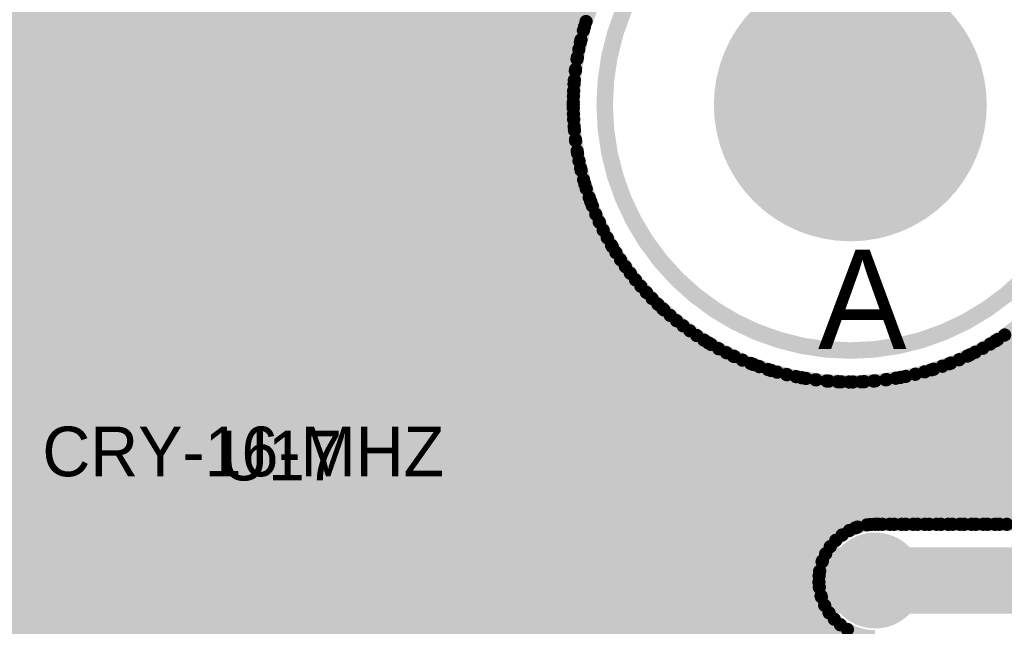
# Model space of a CAD drawing. Extents: x 7.17 to 14.1, y 4 to 11.75.
# Tile 8 of 214: x 7.49 to 8.08, y 6.43 to 6.79. Entities that reach past the tile are written whole.
import ezdxf

# ---------------------------------------------------------------- set-up
doc = ezdxf.new("R2010")
doc.units = 0
doc.layers.get('0').update_dxf_attribs({"linetype": 'CONTINUOUS'})
for name, color, linetype in [('BOTTOMLAYER', 5, 'CONTINUOUS'), ('BOTTOMSOLDER', 6, 'CONTINUOUS'), ('INTERNALPLANE1', 76, 'CONTINUOUS'), ('KEEPOUTLAYER', 6, 'CONTINUOUS'), ('MECHANICAL1', 6, 'CONTINUOUS'), ('MECHANICAL5', 56, 'CONTINUOUS'), ('MULTILAYER', 9, 'CONTINUOUS'), ('TOPLAYER', 1, 'CONTINUOUS'), ('TOPOVERLAY', 2, 'CONTINUOUS'), ('TOPPASTE', 8, 'CONTINUOUS'), ('TOPSOLDER', 216, 'CONTINUOUS')]:
    doc.layers.add(name, color=color, linetype=linetype)

# ---------------------------------------------------------------- blocks, each defined once
blk = doc.blocks.new('CRY_SMD_5_7_99')
at = {"layer": 'TOPLAYER'}
for points in [[(-0.038, 0.158), (0.04, 0.158), (-0.038, 0.236), (0.04, 0.236)], [(0.167, 0.158), (0.245, 0.158), (0.167, 0.236), (0.245, 0.236)], [(-0.038, -0.042), (0.04, -0.042), (-0.038, 0.036), (0.04, 0.036)], [(0.167, -0.042), (0.245, -0.042), (0.167, 0.036), (0.245, 0.036)]]:
    blk.add_solid(points, dxfattribs=at)
at = {"layer": 'TOPOVERLAY', "const_width": 0.01}
for points in [[(-0.055, 0.25), (-0.05, 0.25)], [(-0.055, -0.035), (-0.055, 0.25)], [(-0.05, 0.25), (0.26, 0.25)], [(0.26, -0.055), (0.26, 0.25)], [(-0.055, -0.035), (-0.035, -0.055)], [(-0.035, -0.055), (0.26, -0.055)]]:
    blk.add_lwpolyline(points, dxfattribs=at)
at = {"layer": 'TOPOVERLAY', "const_width": 0.005}
for points in [[(-0.0575, 0.25, 1), (-0.0525, 0.25, 1)], [(-0.0575, 0.25, 1), (-0.0525, 0.25, 1)], [(-0.0525, 0.25, 1), (-0.0475, 0.25, 1)], [(-0.0525, 0.25, 1), (-0.0475, 0.25, 1)], [(0.2575, 0.25, 1), (0.2625, 0.25, 1)], [(0.2575, 0.25, 1), (0.2625, 0.25, 1)], [(-0.0575, -0.035, 1), (-0.0525, -0.035, 1)], [(-0.0575, -0.035, 1), (-0.0525, -0.035, 1)], [(-0.0375, -0.055, 1), (-0.0325, -0.055, 1)], [(-0.0375, -0.055, 1), (-0.0325, -0.055, 1)], [(0.2575, -0.055, 1), (0.2625, -0.055, 1)], [(0.2575, -0.055, 1), (0.2625, -0.055, 1)]]:
    blk.add_lwpolyline(points, format="xyb", close=True, dxfattribs=at)
at = {"layer": 'TOPPASTE'}
for points in [[(-0.038, 0.158), (0.04, 0.158), (-0.038, 0.236), (0.04, 0.236)], [(0.167, 0.158), (0.245, 0.158), (0.167, 0.236), (0.245, 0.236)], [(-0.038, -0.042), (0.04, -0.042), (-0.038, 0.036), (0.04, 0.036)], [(0.167, -0.042), (0.245, -0.042), (0.167, 0.036), (0.245, 0.036)]]:
    blk.add_solid(points, dxfattribs=at)
at = {"layer": 'TOPSOLDER'}
for points in [[(-0.042, 0.154), (0.044, 0.154), (-0.042, 0.24), (0.044, 0.24)], [(0.163, 0.154), (0.249, 0.154), (0.163, 0.24), (0.249, 0.24)], [(-0.042, -0.046), (0.044, -0.046), (-0.042, 0.04), (0.044, 0.04)], [(0.163, -0.046), (0.249, -0.046), (0.163, 0.04), (0.249, 0.04)]]:
    blk.add_solid(points, dxfattribs=at)
blk = doc.blocks.new('LED_TH_153')
at = {"layer": 'BOTTOMSOLDER', "const_width": 0.035}
blk.add_lwpolyline([(0.0325, 0, 1), (0.0675, 0, 1)], format="xyb", close=True, dxfattribs=at)
at = {"layer": 'BOTTOMSOLDER'}
blk.add_solid([(-0.085, -0.035), (-0.015, -0.035), (-0.085, 0.035), (-0.015, 0.035)], dxfattribs=at)
at = {"layer": 'MECHANICAL1'}
for points, const_width in [([(0.115109, 0, 1), (-0.115109, 0, 1)], 0.01), ([(-0.117609, 0, 1), (-0.112609, 0, 1)], 0.005), ([(0.112609, 0, 1), (0.117609, 0, 1)], 0.005)]:
    blk.add_lwpolyline(points, format="xyb", close=True, dxfattribs=dict(at, const_width=const_width))
at = {"layer": 'MULTILAYER', "const_width": 0.031}
blk.add_lwpolyline([(0.0345, 0, 1), (0.0655, 0, 1)], format="xyb", close=True, dxfattribs=at)
at = {"layer": 'MULTILAYER'}
blk.add_solid([(-0.081, -0.031), (-0.019, -0.031), (-0.081, 0.031), (-0.019, 0.031)], dxfattribs=at)
at = {"layer": 'TOPOVERLAY'}
for points, const_width in [([(0.13, 0, 1), (-0.13, 0, 1)], 0.01), ([(-0.1325, 0, 1), (-0.1275, 0, 1)], 0.005), ([(0.1275, 0, 1), (0.1325, 0, 1)], 0.005)]:
    blk.add_lwpolyline(points, format="xyb", close=True, dxfattribs=dict(at, const_width=const_width))
at = {"layer": 'TOPSOLDER', "const_width": 0.035}
blk.add_lwpolyline([(0.0325, 0, 1), (0.0675, 0, 1)], format="xyb", close=True, dxfattribs=at)
at = {"layer": 'TOPSOLDER'}
blk.add_solid([(-0.085, -0.035), (-0.015, -0.035), (-0.085, 0.035), (-0.015, 0.035)], dxfattribs=at)

msp = doc.modelspace()

# ---------------------------------------------------------------- linework, layer by layer
at = {"layer": 'BOTTOMLAYER'}
for points, const_width in [([(7.206404, 7.374146), (7.823055, 6.757495)], 0.008), ([(7.206404, 7.367075), (7.822593, 6.750886)], 0.008), ([(7.206404, 7.360004), (7.82239, 6.744018)], 0.008), ([(7.206404, 7.352933), (7.822478, 6.736859)], 0.008), ([(7.206404, 7.345862), (7.822899, 6.729367)], 0.008), ([(7.206404, 7.338791), (7.823706, 6.721489)], 0.008), ([(7.206404, 7.33172), (7.824974, 6.713149)], 0.008), ([(7.409904, 7.121148), (7.82681, 6.704242)], 0.008), ([(7.409904, 7.114077), (7.829375, 6.694606)], 0.008), ([(7.409904, 7.107006), (7.832941, 6.683969)], 0.008), ([(7.331425, 5.8465), (8.588294, 7.103369)], 0.008), ([(7.338496, 5.8465), (8.595365, 7.103369)], 0.008), ([(7.345567, 5.8465), (8.602436, 7.103369)], 0.008), ([(7.409904, 7.099935), (7.838028, 6.671811)], 0.008), ([(7.992978, 6.48684), (8.609507, 7.103369)], 0.008), ([(8.002093, 6.488884), (8.616578, 7.103369)], 0.008), ([(8.00928, 6.489), (8.623649, 7.103369)], 0.008), ([(8.016352, 6.489), (8.630721, 7.103369)], 0.008), ([(8.023423, 6.489), (8.637792, 7.103369)], 0.008), ([(8.030494, 6.489), (8.644863, 7.103369)], 0.008), ([(8.037565, 6.489), (8.651934, 7.103369)], 0.008), ([(8.044636, 6.489), (8.659005, 7.103369)], 0.008), ([(8.051707, 6.489), (8.666076, 7.103369)], 0.008), ([(8.058778, 6.489), (8.673147, 7.103369)], 0.008), ([(8.065849, 6.489), (8.680218, 7.103369)], 0.008), ([(8.07292, 6.489), (8.687289, 7.103369)], 0.008), ([(8.079991, 6.489), (8.69436, 7.103369)], 0.008), ([(7.409904, 7.092864), (7.845957, 6.65681)], 0.008), ([(7.409904, 7.085793), (7.866643, 6.629054)], 0.008), ([(7.409904, 7.078722), (7.999984, 6.488642)], 0.008), ([(7.511938, 7.075683), (7.823752, 6.76387)], 0.008), ([(7.206404, 6.43566), (7.843417, 7.072673)], 0.008), ([(7.206404, 6.442731), (7.836346, 7.072673)], 0.008), ([(7.206404, 6.492229), (7.786848, 7.072673)], 0.008), ([(7.206404, 6.506371), (7.772706, 7.072673)], 0.008), ([(7.206404, 6.4993), (7.779777, 7.072673)], 0.008), ([(7.206404, 6.520513), (7.758564, 7.072673)], 0.008), ([(7.206404, 6.513442), (7.765635, 7.072673)], 0.008), ([(7.206404, 6.456874), (7.822203, 7.072673)], 0.008), ([(7.206404, 6.449802), (7.829275, 7.072673)], 0.008), ([(7.206404, 6.471016), (7.808061, 7.072673)], 0.008), ([(7.206404, 6.463945), (7.815132, 7.072673)], 0.008), ([(7.206404, 6.478087), (7.80099, 7.072673)], 0.008), ([(7.206404, 6.485158), (7.793919, 7.072673)], 0.008), ([(7.206404, 7.070089), (8.059055, 6.217438)], 0.008), ([(7.397166, 6.485), (7.984839, 7.072673)], 0.008), ([(7.404237, 6.485), (7.99191, 7.072673)], 0.008), ([(7.409904, 7.071651), (7.994263, 6.487292)], 0.008), ([(7.410904, 6.413885), (8.069692, 7.072673)], 0.008), ([(7.410904, 6.406814), (8.076763, 7.072673)], 0.008), ([(7.410904, 6.428027), (8.05555, 7.072673)], 0.008), ([(7.410904, 6.420956), (8.062621, 7.072673)], 0.008), ([(7.410904, 6.442169), (8.041408, 7.072673)], 0.008), ([(7.410904, 6.435098), (8.048479, 7.072673)], 0.008), ([(7.410904, 6.456312), (8.027265, 7.072673)], 0.008), ([(7.410904, 6.449241), (8.034337, 7.072673)], 0.008), ([(7.410904, 6.470454), (8.013123, 7.072673)], 0.008), ([(7.410904, 6.463383), (8.020194, 7.072673)], 0.008), ([(7.410904, 6.477525), (8.006052, 7.072673)], 0.008), ([(7.410904, 6.484596), (7.998981, 7.072673)], 0.008), ([(7.521871, 7.072822), (7.824661, 6.770031)], 0.008), ([(7.52909, 7.072673), (7.825766, 6.775997)], 0.008), ([(7.536162, 7.072673), (7.827053, 6.781781)], 0.008), ([(7.543233, 7.072673), (7.828511, 6.787395)], 0.008), ([(7.550304, 7.072673), (7.830128, 6.792848)], 0.008), ([(7.206404, 7.063018), (8.055917, 6.213504)], 0.008), ([(7.409904, 7.06458), (7.989284, 6.4852)], 0.008), ([(7.409904, 7.057508), (7.984912, 6.482501)], 0.008), ([(7.206404, 7.055947), (8.053019, 6.209332)], 0.008), ([(7.409904, 7.050437), (7.981082, 6.479259)], 0.008), ([(7.206404, 7.048876), (8.050368, 6.204912)], 0.008), ([(7.206404, 7.041804), (8.047977, 6.200232)], 0.008), ([(7.409904, 7.043366), (7.977775, 6.475495)], 0.008), ([(7.206404, 7.034733), (8.045865, 6.195272)], 0.008), ([(7.206404, 6.428589), (7.81143, 7.033615)], 0.008), ([(7.375844, 7.035), (8.564344, 5.8465)], 0.008), ([(7.382915, 7.035), (7.972195, 6.44572)], 0.008), ([(7.389986, 7.035), (7.970917, 6.454069)], 0.008), ([(7.397057, 7.035), (7.971381, 6.460676)], 0.008), ([(7.404128, 7.035), (7.972835, 6.466294)], 0.008), ([(7.409904, 7.036295), (7.975007, 6.471192)], 0.008), ([(7.206404, 7.027662), (8.044056, 6.19001)], 0.008), ([(7.206404, 7.020591), (8.042586, 6.184409)], 0.008), ([(7.206404, 6.421518), (7.805206, 7.02032)], 0.008), ([(7.206404, 7.01352), (8.041502, 6.178422)], 0.008), ([(7.206404, 6.414447), (7.803588, 7.011631)], 0.008), ([(7.206404, 7.006449), (8.040874, 6.171978)], 0.008), ([(7.206404, 6.407376), (7.803502, 7.004474)], 0.008), ([(7.206404, 6.999378), (8.040812, 6.16497)], 0.008), ([(7.206404, 6.400305), (7.804336, 6.998237)], 0.008), ([(7.406426, 6.997346), (8.557273, 5.8465)], 0.008), ([(7.206404, 6.393234), (7.805834, 6.992664)], 0.008), ([(7.206404, 6.992307), (8.041495, 6.157216)], 0.008), ([(7.206404, 6.386163), (7.807866, 6.987624)], 0.008), ([(7.206404, 6.985236), (8.043267, 6.148373)], 0.008), ([(7.409289, 6.987412), (8.550202, 5.8465)], 0.008), ([(7.206404, 6.379091), (7.810355, 6.983043)], 0.008), ([(7.409903, 6.979727), (8.155686, 6.233944)], 0.008), ([(7.206404, 6.37202), (7.813259, 6.978875)], 0.008), ([(7.206404, 6.978165), (8.046974, 6.137595)], 0.008), ([(7.326455, 6.485), (7.816552, 6.975098)], 0.008), ([(7.409383, 6.973176), (8.142573, 6.239986)], 0.008), ([(7.206404, 6.971093), (8.057654, 6.119843)], 0.008), ([(7.333526, 6.485), (7.820227, 6.971701)], 0.008), ([(7.340597, 6.485), (7.824288, 6.968692)], 0.008), ([(7.4081, 6.967388), (8.132785, 6.242704)], 0.008), ([(7.206404, 6.964022), (8.323926, 5.8465)], 0.008), ([(7.347668, 6.485), (7.828756, 6.966088)], 0.008), ([(7.354739, 6.485), (7.833666, 6.963927)], 0.008), ([(7.36181, 6.485), (7.839086, 6.962276)], 0.008), ([(7.368881, 6.485), (7.845127, 6.961246)], 0.008), ([(7.383024, 6.485), (7.860171, 6.962148)], 0.008), ([(7.390095, 6.485), (7.87132, 6.966225)], 0.008), ([(7.406229, 6.962188), (8.124462, 6.243956)], 0.008), ([(7.206404, 6.956951), (8.316855, 5.8465)], 0.008), ([(7.375953, 6.485), (7.852, 6.961047)], 0.008), ([(7.403865, 6.957482), (8.117051, 6.244295)], 0.008), ([(7.206404, 6.94988), (8.309784, 5.8465)], 0.008), ([(7.397853, 6.949351), (8.104057, 6.243147)], 0.008), ([(7.401062, 6.953213), (8.110297, 6.243978)], 0.008), ([(7.394249, 6.945884), (8.09824, 6.241893)], 0.008), ([(7.206404, 6.942809), (8.302713, 5.8465)], 0.008), ([(7.34271, 6.940854), (8.062426, 6.221138)], 0.008), ([(7.380958, 6.937961), (8.082817, 6.236103)], 0.008), ([(7.385829, 6.940161), (8.087656, 6.238335)], 0.008), ([(7.390247, 6.942815), (8.092787, 6.240275)], 0.008), ([(7.206404, 6.935738), (8.295642, 5.8465)], 0.008), ([(7.354389, 6.936246), (8.066028, 6.224607)], 0.008), ([(7.36265, 6.935056), (8.069863, 6.227843)], 0.008), ([(7.369538, 6.935239), (8.073934, 6.230843)], 0.008), ([(7.375567, 6.936281), (8.078248, 6.2336)], 0.008), ([(7.206404, 6.928667), (8.288571, 5.8465)], 0.008), ([(7.206404, 6.921596), (8.2815, 5.8465)], 0.008), ([(7.206404, 6.914525), (8.274429, 5.8465)], 0.008), ([(7.206404, 6.907453), (8.267357, 5.8465)], 0.008), ([(7.206404, 6.900382), (8.260286, 5.8465)], 0.008), ([(7.206404, 6.893311), (8.253215, 5.8465)], 0.008), ([(7.206404, 6.88624), (8.246144, 5.8465)], 0.008), ([(7.206404, 6.879169), (8.239073, 5.8465)], 0.008), ([(7.206404, 6.872098), (8.232002, 5.8465)], 0.008), ([(7.206404, 6.865027), (8.224931, 5.8465)], 0.008), ([(7.206404, 6.857956), (8.21786, 5.8465)], 0.008), ([(7.206404, 6.850885), (8.210789, 5.8465)], 0.008), ([(7.410904, 6.399743), (7.862896, 6.851735)], 0.008), ([(7.206404, 6.843814), (8.203718, 5.8465)], 0.008), ([(7.206404, 6.836742), (8.196646, 5.8465)], 0.008), ([(7.206404, 6.829671), (8.189575, 5.8465)], 0.008), ([(7.393656, 6.375424), (7.845289, 6.827057)], 0.008), ([(7.206404, 6.8226), (8.182504, 5.8465)], 0.008), ([(7.206404, 6.815529), (8.175433, 5.8465)], 0.008), ([(7.397422, 6.372119), (7.837629, 6.812326)], 0.008), ([(7.206404, 6.808458), (8.168362, 5.8465)], 0.008), ([(7.206404, 6.801387), (8.161291, 5.8465)], 0.008), ([(7.400794, 6.36842), (7.832668, 6.800293)], 0.008), ([(7.206404, 6.794316), (8.15422, 5.8465)], 0.008), ([(7.403766, 6.36432), (7.82918, 6.789734)], 0.008), ([(7.206404, 6.787245), (8.147149, 5.8465)], 0.008), ([(7.206404, 6.780174), (8.140078, 5.8465)], 0.008), ([(7.406315, 6.359798), (7.826669, 6.780153)], 0.008), ([(7.206404, 6.773103), (8.133007, 5.8465)], 0.008), ([(7.408397, 6.35481), (7.824875, 6.771287)], 0.008), ([(7.206404, 6.766032), (8.125936, 5.8465)], 0.008), ([(7.206404, 6.75896), (8.118864, 5.8465)], 0.008), ([(7.409937, 6.349278), (7.82364, 6.762981)], 0.008), ([(7.410799, 6.343069), (7.82286, 6.75513)], 0.008), ([(7.206404, 6.751889), (8.111793, 5.8465)], 0.008), ([(7.410718, 6.335917), (7.822463, 6.747661)], 0.008), ([(7.206404, 6.744818), (8.104722, 5.8465)], 0.008), ([(7.206404, 6.737747), (8.097651, 5.8465)], 0.008), ([(7.409034, 6.327161), (7.822395, 6.740522)], 0.008), ([(7.206404, 6.730676), (8.09058, 5.8465)], 0.008), ([(7.401784, 6.312841), (7.822616, 6.733672)], 0.008), ([(7.206404, 6.11039), (7.823094, 6.72708)], 0.008), ([(7.206404, 6.723605), (8.083509, 5.8465)], 0.008), ([(7.206404, 6.103319), (7.823805, 6.72072)], 0.008), ([(7.206404, 6.716534), (8.076438, 5.8465)], 0.008), ([(7.206404, 6.096247), (7.824728, 6.714571)], 0.008), ([(7.206404, 6.709463), (8.069367, 5.8465)], 0.008), ([(7.323254, 6.206026), (7.825845, 6.708618)], 0.008), ([(7.206404, 6.702392), (8.062296, 5.8465)], 0.008), ([(7.344741, 6.220442), (7.827144, 6.702845)], 0.008), ([(7.357595, 6.226225), (7.828612, 6.697242)], 0.008), ([(7.368117, 6.229676), (7.83024, 6.691799)], 0.008), ([(7.377357, 6.231844), (7.832018, 6.686506)], 0.008), ([(7.385737, 6.233154), (7.83394, 6.681357)], 0.008), ([(7.393481, 6.233827), (7.835999, 6.676345)], 0.008), ([(7.400723, 6.233997), (7.83819, 6.671464)], 0.008), ([(7.407551, 6.233754), (7.840508, 6.666711)], 0.008), ([(7.414027, 6.233159), (7.842948, 6.662081)], 0.008), ([(7.420196, 6.232257), (7.845508, 6.65757)], 0.008), ([(7.426092, 6.231083), (7.848185, 6.653175)], 0.008), ([(7.431743, 6.229662), (7.850975, 6.648894)], 0.008), ([(7.437167, 6.228015), (7.853877, 6.644725)], 0.008), ([(7.442383, 6.22616), (7.856889, 6.640666)], 0.008), ([(7.447403, 6.224109), (7.860009, 6.636715)], 0.008), ([(7.452239, 6.221874), (7.863236, 6.632871)], 0.008), ([(7.456899, 6.219463), (7.86657, 6.629134)], 0.008), ([(7.461391, 6.216884), (7.870009, 6.625502)], 0.008), ([(7.465721, 6.214142), (7.873555, 6.621976)], 0.008), ([(7.469892, 6.211243), (7.877205, 6.618555)], 0.008), ([(7.876458, 6.619239), (8.006697, 6.489)], 0.008), ([(7.47391, 6.208189), (7.880962, 6.615241)], 0.008), ([(7.477775, 6.204983), (7.884825, 6.612033)], 0.008), ([(7.481491, 6.201628), (7.888795, 6.608932)], 0.008), ([(7.485059, 6.198124), (7.892874, 6.60594)], 0.008), ([(7.324354, 5.8465), (8.077654, 6.5998)], 0.008), ([(7.488477, 6.194472), (7.897064, 6.603058)], 0.008), ([(7.491746, 6.19067), (7.901365, 6.600288)], 0.008), ([(7.904215, 6.598554), (8.013768, 6.489)], 0.008), ([(8.074542, 6.597933), (8.183474, 6.489)], 0.008), ([(8.078944, 6.600601), (8.190546, 6.489)], 0.008), ([(8.083232, 6.603384), (8.197617, 6.489)], 0.008), ([(7.494865, 6.186718), (7.90578, 6.597633)], 0.008), ([(7.497831, 6.182612), (7.910313, 6.595094)], 0.008), ([(7.50064, 6.17835), (7.914965, 6.592675)], 0.008), ([(8.065385, 6.592948), (8.169332, 6.489)], 0.008), ([(8.070023, 6.59538), (8.176403, 6.489)], 0.008), ([(7.310212, 5.8465), (8.049742, 6.586031)], 0.008), ([(7.317283, 5.8465), (8.062133, 6.59135)], 0.008), ([(7.503289, 6.173928), (7.919741, 6.59038)], 0.008), ([(7.505772, 6.16934), (7.924645, 6.588213)], 0.008), ([(7.508083, 6.16458), (7.929681, 6.586178)], 0.008), ([(7.508083, 6.16458), (7.929681, 6.586178)], 0.008), ([(7.919215, 6.590624), (8.020839, 6.489)], 0.008), ([(8.050713, 6.586405), (8.148119, 6.489)], 0.008), ([(8.055734, 6.588456), (8.15519, 6.489)], 0.008), ([(8.060623, 6.590638), (8.162261, 6.489)], 0.008), ([(7.30314, 5.8465), (8.038965, 6.582324)], 0.008), ([(7.510214, 6.15964), (7.934856, 6.584282)], 0.008), ([(7.512154, 6.154509), (7.940175, 6.58253)], 0.008), ([(7.513891, 6.149175), (7.945647, 6.580931)], 0.008), ([(7.931373, 6.585537), (8.02791, 6.489)], 0.008), ([(7.94201, 6.581971), (8.034981, 6.489)], 0.008), ([(8.034799, 6.581107), (8.126906, 6.489)], 0.008), ([(8.040252, 6.582724), (8.133977, 6.489)], 0.008), ([(8.045555, 6.584493), (8.141048, 6.489)], 0.008), ([(7.49961, 6.05004), (8.02923, 6.57966)], 0.008), ([(7.508222, 6.065724), (8.020248, 6.57775)], 0.008), ([(7.512798, 6.077371), (8.01185, 6.576423)], 0.008), ([(7.51541, 6.143623), (7.95128, 6.579492)], 0.008), ([(7.515629, 6.087273), (8.003923, 6.575567)], 0.008), ([(7.516693, 6.137834), (7.957084, 6.578226)], 0.008), ([(7.517395, 6.09611), (7.99639, 6.575105)], 0.008), ([(7.517714, 6.131785), (7.963071, 6.577142)], 0.008), ([(7.518413, 6.104199), (7.989194, 6.57498)], 0.008), ([(7.518445, 6.125444), (7.969257, 6.576256)], 0.008), ([(7.518844, 6.118773), (7.975658, 6.575586)], 0.008), ([(7.518859, 6.111716), (7.982295, 6.575152)], 0.008), ([(7.951646, 6.579406), (8.042052, 6.489)], 0.008), ([(7.960553, 6.57757), (8.049124, 6.489)], 0.008), ([(7.968893, 6.576302), (8.056195, 6.489)], 0.008), ([(7.976771, 6.575495), (8.063266, 6.489)], 0.008), ([(7.984263, 6.575074), (8.070337, 6.489)], 0.008), ([(7.991422, 6.574986), (8.077408, 6.489)], 0.008), ([(7.99829, 6.575189), (8.084479, 6.489)], 0.008), ([(8.004899, 6.575651), (8.09155, 6.489)], 0.008), ([(8.011274, 6.576348), (8.098621, 6.489)], 0.008), ([(8.017435, 6.577257), (8.105692, 6.489)], 0.008), ([(8.023401, 6.578362), (8.112763, 6.489)], 0.008), ([(8.029185, 6.57965), (8.119834, 6.489)], 0.008), ([(8.004904, 6.489), (8.649904, 6.489)], 0.008), ([(8.004904, 6.455), (8.649904, 6.455)], 0.04), ([(7.352638, 5.8465), (7.973064, 6.466926)], 0.008), ([(7.359709, 5.8465), (7.97102, 6.457811)], 0.008), ([(7.36678, 5.8465), (7.971155, 6.450875)], 0.008), ([(7.373851, 5.8465), (7.972395, 6.445043)], 0.008), ([(7.380923, 5.8465), (7.974402, 6.439979)], 0.008), ([(7.387994, 5.8465), (7.977028, 6.435534)], 0.008), ([(7.395065, 5.8465), (7.980202, 6.431637)], 0.008), ([(7.402136, 5.8465), (7.9839, 6.428264)], 0.008), ([(7.409207, 5.8465), (7.988132, 6.425425)], 0.008)]:
    msp.add_lwpolyline(points, dxfattribs=dict(at, const_width=const_width))
for points, const_width in [([(8.157425, 6.7425, 1), (7.822383, 6.7425, 1)], 0.008), ([(7.82718, 6.789734, 1), (7.83118, 6.789734, 1)], 0.004), ([(7.828128, 6.792848, 1), (7.832128, 6.792848, 1)], 0.004), ([(7.826511, 6.787395, 1), (7.830511, 6.787395, 1)], 0.004), ([(7.824669, 6.780153, 1), (7.828669, 6.780153, 1)], 0.004), ([(7.825054, 6.781781, 1), (7.829053, 6.781781, 1)], 0.004), ([(7.822875, 6.771287, 1), (7.826875, 6.771287, 1)], 0.004), ([(7.823766, 6.775997, 1), (7.827766, 6.775997, 1)], 0.004), ([(7.822661, 6.770031, 1), (7.826661, 6.770031, 1)], 0.004), ([(7.82164, 6.762981, 1), (7.82564, 6.762981, 1)], 0.004), ([(7.821752, 6.76387, 1), (7.825752, 6.76387, 1)], 0.004), ([(7.82086, 6.75513, 1), (7.82486, 6.75513, 1)], 0.004), ([(7.821055, 6.757495, 1), (7.825055, 6.757495, 1)], 0.004), ([(7.820462, 6.747661, 1), (7.824463, 6.747661, 1)], 0.004), ([(7.820593, 6.750886, 1), (7.824593, 6.750886, 1)], 0.004), ([(7.820383, 6.7425, 1), (7.824383, 6.7425, 1)], 0.004), ([(7.82039, 6.744018, 1), (7.82439, 6.744018, 1)], 0.004), ([(7.820395, 6.740522, 1), (7.824395, 6.740522, 1)], 0.004), ([(7.820478, 6.736859, 1), (7.824478, 6.736859, 1)], 0.004), ([(7.820616, 6.733672, 1), (7.824616, 6.733672, 1)], 0.004), ([(7.820899, 6.729367, 1), (7.824899, 6.729367, 1)], 0.004), ([(7.821094, 6.72708, 1), (7.825094, 6.72708, 1)], 0.004), ([(7.821706, 6.721489, 1), (7.825706, 6.721489, 1)], 0.004), ([(7.821805, 6.72072, 1), (7.825805, 6.72072, 1)], 0.004), ([(7.822728, 6.714571, 1), (7.826728, 6.714571, 1)], 0.004), ([(7.822974, 6.713149, 1), (7.826974, 6.713149, 1)], 0.004), ([(7.823845, 6.708618, 1), (7.827845, 6.708618, 1)], 0.004), ([(7.82481, 6.704242, 1), (7.82881, 6.704242, 1)], 0.004), ([(7.825144, 6.702845, 1), (7.829144, 6.702845, 1)], 0.004), ([(7.826612, 6.697242, 1), (7.830612, 6.697242, 1)], 0.004), ([(7.827375, 6.694606, 1), (7.831375, 6.694606, 1)], 0.004), ([(7.82824, 6.691799, 1), (7.83224, 6.691799, 1)], 0.004), ([(7.830018, 6.686506, 1), (7.834018, 6.686506, 1)], 0.004), ([(7.830941, 6.683969, 1), (7.834941, 6.683969, 1)], 0.004), ([(7.83194, 6.681357, 1), (7.83594, 6.681357, 1)], 0.004), ([(7.833999, 6.676345, 1), (7.837999, 6.676345, 1)], 0.004), ([(7.836028, 6.671811, 1), (7.840028, 6.671811, 1)], 0.004), ([(7.83619, 6.671464, 1), (7.84019, 6.671464, 1)], 0.004), ([(7.838508, 6.666711, 1), (7.842507, 6.666711, 1)], 0.004), ([(7.840948, 6.662081, 1), (7.844948, 6.662081, 1)], 0.004), ([(7.843508, 6.65757, 1), (7.847508, 6.65757, 1)], 0.004), ([(7.843958, 6.65681, 1), (7.847957, 6.65681, 1)], 0.004), ([(7.846185, 6.653175, 1), (7.850185, 6.653175, 1)], 0.004), ([(7.848975, 6.648894, 1), (7.852975, 6.648894, 1)], 0.004), ([(7.851877, 6.644725, 1), (7.855877, 6.644725, 1)], 0.004), ([(7.854889, 6.640666, 1), (7.858889, 6.640666, 1)], 0.004), ([(7.858009, 6.636715, 1), (7.862009, 6.636715, 1)], 0.004), ([(7.861236, 6.632871, 1), (7.865236, 6.632871, 1)], 0.004), ([(7.86457, 6.629134, 1), (7.86857, 6.629134, 1)], 0.004), ([(7.864643, 6.629054, 1), (7.868643, 6.629054, 1)], 0.004), ([(7.868009, 6.625502, 1), (7.872009, 6.625502, 1)], 0.004), ([(7.871555, 6.621976, 1), (7.875554, 6.621976, 1)], 0.004), ([(7.874458, 6.619239, 1), (7.878458, 6.619239, 1)], 0.004), ([(7.875205, 6.618555, 1), (7.879205, 6.618555, 1)], 0.004), ([(7.878962, 6.615241, 1), (7.882962, 6.615241, 1)], 0.004), ([(7.882825, 6.612033, 1), (7.886825, 6.612033, 1)], 0.004), ([(7.886795, 6.608932, 1), (7.890795, 6.608932, 1)], 0.004), ([(7.890874, 6.60594, 1), (7.894874, 6.60594, 1)], 0.004), ([(7.895064, 6.603058, 1), (7.899064, 6.603058, 1)], 0.004), ([(7.899365, 6.600288, 1), (7.903365, 6.600288, 1)], 0.004), ([(7.902215, 6.598554, 1), (7.906214, 6.598554, 1)], 0.004), ([(8.072542, 6.597933, 1), (8.076542, 6.597933, 1)], 0.004), ([(8.075654, 6.5998, 1), (8.079654, 6.5998, 1)], 0.004), ([(8.076944, 6.600601, 1), (8.080944, 6.600601, 1)], 0.004), ([(8.081232, 6.603384, 1), (8.085232, 6.603384, 1)], 0.004), ([(7.90378, 6.597633, 1), (7.90778, 6.597633, 1)], 0.004), ([(7.908313, 6.595094, 1), (7.912313, 6.595094, 1)], 0.004), ([(7.912965, 6.592675, 1), (7.916965, 6.592675, 1)], 0.004), ([(8.063385, 6.592948, 1), (8.067385, 6.592948, 1)], 0.004), ([(8.068023, 6.59538, 1), (8.072023, 6.59538, 1)], 0.004), ([(7.917215, 6.590624, 1), (7.921215, 6.590624, 1)], 0.004), ([(7.917741, 6.59038, 1), (7.921741, 6.59038, 1)], 0.004), ([(7.922645, 6.588213, 1), (7.926645, 6.588213, 1)], 0.004), ([(7.927681, 6.586178, 1), (7.931681, 6.586178, 1)], 0.004), ([(7.927681, 6.586178, 1), (7.931681, 6.586178, 1)], 0.004), ([(8.047742, 6.586031, 1), (8.051742, 6.586031, 1)], 0.004), ([(8.048713, 6.586405, 1), (8.052713, 6.586405, 1)], 0.004), ([(8.053734, 6.588456, 1), (8.057734, 6.588456, 1)], 0.004), ([(8.058623, 6.590638, 1), (8.062623, 6.590638, 1)], 0.004), ([(8.060133, 6.59135, 1), (8.064133, 6.59135, 1)], 0.004), ([(7.929373, 6.585537, 1), (7.933373, 6.585537, 1)], 0.004), ([(7.932856, 6.584282, 1), (7.936856, 6.584282, 1)], 0.004), ([(7.938175, 6.58253, 1), (7.942175, 6.58253, 1)], 0.004), ([(7.94001, 6.581971, 1), (7.94401, 6.581971, 1)], 0.004), ([(7.943647, 6.580931, 1), (7.947647, 6.580931, 1)], 0.004), ([(8.032799, 6.581107, 1), (8.036799, 6.581107, 1)], 0.004), ([(8.036964, 6.582324, 1), (8.040964, 6.582324, 1)], 0.004), ([(8.038253, 6.582724, 1), (8.042253, 6.582724, 1)], 0.004), ([(8.043555, 6.584493, 1), (8.047555, 6.584493, 1)], 0.004), ([(7.94928, 6.579492, 1), (7.95328, 6.579492, 1)], 0.004), ([(7.949646, 6.579406, 1), (7.953646, 6.579406, 1)], 0.004), ([(7.955084, 6.578226, 1), (7.959084, 6.578226, 1)], 0.004), ([(7.958553, 6.57757, 1), (7.962553, 6.57757, 1)], 0.004), ([(7.961071, 6.577142, 1), (7.965071, 6.577142, 1)], 0.004), ([(7.966893, 6.576302, 1), (7.970893, 6.576302, 1)], 0.004), ([(7.967257, 6.576256, 1), (7.971257, 6.576256, 1)], 0.004), ([(7.973658, 6.575586, 1), (7.977658, 6.575586, 1)], 0.004), ([(7.974771, 6.575495, 1), (7.978771, 6.575495, 1)], 0.004), ([(7.980295, 6.575152, 1), (7.984295, 6.575152, 1)], 0.004), ([(7.982263, 6.575074, 1), (7.986263, 6.575074, 1)], 0.004), ([(7.987194, 6.57498, 1), (7.991194, 6.57498, 1)], 0.004), ([(7.989422, 6.574986, 1), (7.993422, 6.574986, 1)], 0.004), ([(7.99439, 6.575105, 1), (7.99839, 6.575105, 1)], 0.004), ([(7.99629, 6.575189, 1), (8.00029, 6.575189, 1)], 0.004), ([(8.001923, 6.575567, 1), (8.005923, 6.575567, 1)], 0.004), ([(8.002899, 6.575651, 1), (8.006899, 6.575651, 1)], 0.004), ([(8.009274, 6.576348, 1), (8.013274, 6.576348, 1)], 0.004), ([(8.00985, 6.576423, 1), (8.01385, 6.576423, 1)], 0.004), ([(8.015436, 6.577257, 1), (8.019436, 6.577257, 1)], 0.004), ([(8.018249, 6.57775, 1), (8.022248, 6.57775, 1)], 0.004), ([(8.021401, 6.578362, 1), (8.025401, 6.578362, 1)], 0.004), ([(8.027185, 6.57965, 1), (8.031185, 6.57965, 1)], 0.004), ([(8.02723, 6.57966, 1), (8.03123, 6.57966, 1)], 0.004), ([(7.987284, 6.4852, 1), (7.991284, 6.4852, 1)], 0.004), ([(7.990978, 6.48684, 1), (7.994978, 6.48684, 1)], 0.004), ([(7.992263, 6.487292, 1), (7.996263, 6.487292, 1)], 0.004), ([(7.997984, 6.488642, 1), (8.001984, 6.488642, 1)], 0.004), ([(8.000093, 6.488884, 1), (8.004093, 6.488884, 1)], 0.004), ([(8.002904, 6.489, 1), (8.006904, 6.489, 1)], 0.004), ([(8.002904, 6.489, 1), (8.006904, 6.489, 1)], 0.004), ([(8.004697, 6.489, 1), (8.008697, 6.489, 1)], 0.004), ([(8.00728, 6.489, 1), (8.01128, 6.489, 1)], 0.004), ([(8.011768, 6.489, 1), (8.015768, 6.489, 1)], 0.004), ([(8.014352, 6.489, 1), (8.018351, 6.489, 1)], 0.004), ([(8.018839, 6.489, 1), (8.022839, 6.489, 1)], 0.004), ([(8.021423, 6.489, 1), (8.025423, 6.489, 1)], 0.004), ([(8.02591, 6.489, 1), (8.02991, 6.489, 1)], 0.004), ([(8.028494, 6.489, 1), (8.032494, 6.489, 1)], 0.004), ([(8.032981, 6.489, 1), (8.036981, 6.489, 1)], 0.004), ([(8.035565, 6.489, 1), (8.039565, 6.489, 1)], 0.004), ([(8.040052, 6.489, 1), (8.044052, 6.489, 1)], 0.004), ([(8.042636, 6.489, 1), (8.046636, 6.489, 1)], 0.004), ([(8.047123, 6.489, 1), (8.051123, 6.489, 1)], 0.004), ([(8.049707, 6.489, 1), (8.053707, 6.489, 1)], 0.004), ([(8.054195, 6.489, 1), (8.058195, 6.489, 1)], 0.004), ([(8.056778, 6.489, 1), (8.060778, 6.489, 1)], 0.004), ([(8.061266, 6.489, 1), (8.065266, 6.489, 1)], 0.004), ([(8.063849, 6.489, 1), (8.067849, 6.489, 1)], 0.004), ([(8.068337, 6.489, 1), (8.072337, 6.489, 1)], 0.004), ([(8.07092, 6.489, 1), (8.07492, 6.489, 1)], 0.004), ([(8.075408, 6.489, 1), (8.079408, 6.489, 1)], 0.004), ([(8.077991, 6.489, 1), (8.081991, 6.489, 1)], 0.004), ([(8.082479, 6.489, 1), (8.086479, 6.489, 1)], 0.004), ([(7.979082, 6.479259, 1), (7.983082, 6.479259, 1)], 0.004), ([(7.982912, 6.482501, 1), (7.986912, 6.482501, 1)], 0.004), ([(7.975775, 6.475495, 1), (7.979775, 6.475495, 1)], 0.004), ([(7.973007, 6.471192, 1), (7.977007, 6.471192, 1)], 0.004), ([(7.994904, 6.455, 1), (8.014904, 6.455, 1)], 0.02), ([(7.970834, 6.466294, 1), (7.974835, 6.466294, 1)], 0.004), ([(7.971064, 6.466926, 1), (7.975064, 6.466926, 1)], 0.004), ([(7.96902, 6.457811, 1), (7.97302, 6.457811, 1)], 0.004), ([(7.969381, 6.460676, 1), (7.973381, 6.460676, 1)], 0.004), ([(7.968917, 6.454069, 1), (7.972917, 6.454069, 1)], 0.004), ([(7.969155, 6.450875, 1), (7.973155, 6.450875, 1)], 0.004), ([(7.970195, 6.44572, 1), (7.974195, 6.44572, 1)], 0.004), ([(7.970395, 6.445043, 1), (7.974395, 6.445043, 1)], 0.004), ([(7.972402, 6.439979, 1), (7.976402, 6.439979, 1)], 0.004), ([(7.975028, 6.435534, 1), (7.979028, 6.435534, 1)], 0.004), ([(7.978202, 6.431637, 1), (7.982202, 6.431637, 1)], 0.004), ([(7.9819, 6.428264, 1), (7.9859, 6.428264, 1)], 0.004), ([(7.986132, 6.425425, 1), (7.990132, 6.425425, 1)], 0.004)]:
    msp.add_lwpolyline(points, format="xyb", close=True, dxfattribs=dict(at, const_width=const_width))
at = {"layer": 'BOTTOMLAYER', "const_width": 0.008}
msp.add_lwpolyline([(8.004904, 6.421, -1), (8.004904, 6.489)], format="xyb", dxfattribs=at)
at = {"layer": 'BOTTOMSOLDER'}
for points, const_width in [([(7.952904, 6.7425, 1), (8.026904, 6.7425, 1)], 0.074), ([(7.739154, 6.532, 1), (7.760654, 6.532, 1)], 0.0215), ([(7.994154, 6.455, 1), (8.015654, 6.455, 1)], 0.0215)]:
    msp.add_lwpolyline(points, format="xyb", close=True, dxfattribs=dict(at, const_width=const_width))
at = {"layer": 'INTERNALPLANE1'}
for points, const_width in [([(7.948654, 6.7425, 1), (8.031154, 6.7425, 1)], 0.0825), ([(7.735404, 6.532, 1), (7.764404, 6.532, 1)], 0.029), ([(7.990404, 6.455, 1), (8.019404, 6.455, 1)], 0.029)]:
    msp.add_lwpolyline(points, format="xyb", close=True, dxfattribs=dict(at, const_width=const_width))
at = {"layer": 'KEEPOUTLAYER'}
for points, const_width in [([(8.138425, 6.7425, 1), (7.841383, 6.7425, 1)], 0.01), ([(7.838883, 6.7425, 1), (7.843883, 6.7425, 1)], 0.005)]:
    msp.add_lwpolyline(points, format="xyb", close=True, dxfattribs=dict(at, const_width=const_width))
at = {"layer": 'MECHANICAL1', "const_width": 0.01}
for points in [[(7.529904, 6.6175), (7.529904, 6.8675)], [(7.819904, 6.5875), (7.819904, 6.8675)], [(7.529904, 6.6175), (7.559904, 6.5875)], [(7.559904, 6.5875), (7.819904, 6.5875)]]:
    msp.add_lwpolyline(points, dxfattribs=at)
at = {"layer": 'MECHANICAL1', "const_width": 0.005}
for points in [[(7.527404, 6.6175, 1), (7.532404, 6.6175, 1)], [(7.527404, 6.6175, 1), (7.532404, 6.6175, 1)], [(7.557404, 6.5875, 1), (7.562404, 6.5875, 1)], [(7.557404, 6.5875, 1), (7.562404, 6.5875, 1)], [(7.817404, 6.5875, 1), (7.822404, 6.5875, 1)], [(7.817404, 6.5875, 1), (7.822404, 6.5875, 1)]]:
    msp.add_lwpolyline(points, format="xyb", close=True, dxfattribs=at)
at = {"layer": 'MULTILAYER', "const_width": 0.07}
msp.add_lwpolyline([(7.954904, 6.7425, 1), (8.024904, 6.7425, 1)], format="xyb", close=True, dxfattribs=at)
at = {"layer": 'TOPLAYER'}
for points, const_width in [([(7.424904, 6.76), (7.487404, 6.8225)], 0.04), ([(7.749904, 6.532), (7.749904, 6.6225)], 0.02), ([(7.464904, 6.505), (7.514904, 6.455)], 0.04), ([(7.514904, 6.455), (8.004904, 6.455)], 0.04)]:
    msp.add_lwpolyline(points, dxfattribs=dict(at, const_width=const_width))
for points, const_width in [([(7.744904, 6.6225, 1), (7.754904, 6.6225, 1)], 0.01), ([(7.744904, 6.532, 1), (7.754904, 6.532, 1)], 0.01), ([(7.504904, 6.455, 1), (7.524904, 6.455, 1)], 0.02), ([(7.504904, 6.455, 1), (7.524904, 6.455, 1)], 0.02), ([(7.994904, 6.455, 1), (8.014904, 6.455, 1)], 0.02)]:
    msp.add_lwpolyline(points, format="xyb", close=True, dxfattribs=dict(at, const_width=const_width))
at = {"layer": 'TOPSOLDER'}
for points, const_width in [([(7.952904, 6.7425, 1), (8.026904, 6.7425, 1)], 0.074), ([(7.739154, 6.532, 1), (7.760654, 6.532, 1)], 0.0215), ([(7.994154, 6.455, 1), (8.015654, 6.455, 1)], 0.0215)]:
    msp.add_lwpolyline(points, format="xyb", close=True, dxfattribs=dict(at, const_width=const_width))

# ---------------------------------------------------------------- block references
msp.add_blockref('CRY_SMD_5_7_99', (7.543904, 6.6255))
at = {"rotation": 270}
msp.add_blockref('LED_TH_153', (7.365904, 6.39), dxfattribs=at)

# ---------------------------------------------------------------- texts
at = {"layer": 'MECHANICAL1'}
msp.add_text('CRY-16-MHZ', height=0.03, dxfattribs=at).set_placement((7.501404, 6.518))
at = {"layer": 'MECHANICAL5'}
msp.add_text('A', height=0.06, dxfattribs=at).set_placement((7.970404, 6.595))
at = {"layer": 'TOPOVERLAY'}
msp.add_text('U17', height=0.03, dxfattribs=at).set_placement((7.608904, 6.5155))

doc.saveas('drawing.dxf')
